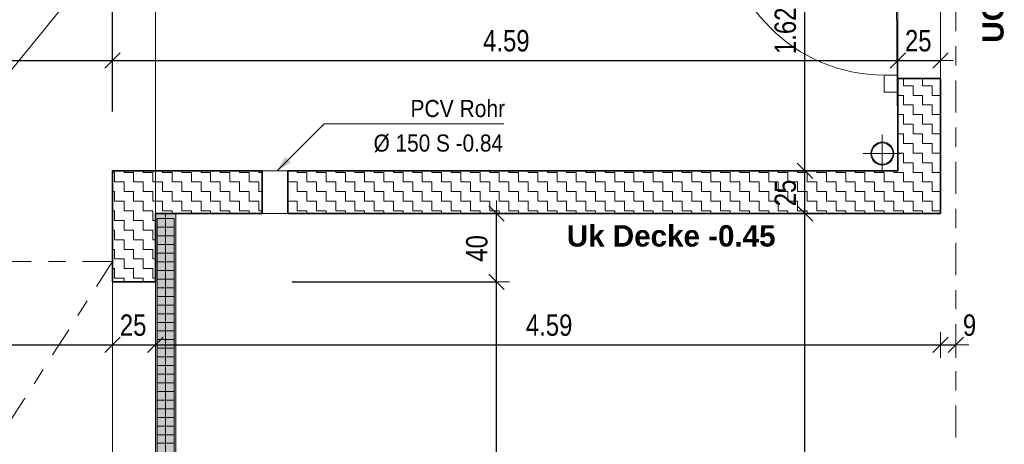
# Model space of a CAD drawing. Header units: metres. Extents: x -75 to 65, y -68 to 92.
# Tile 14 of 32: x 17.56 to 23.31, y 2.85 to 5.34. Entities that reach past the tile are written whole.
import ezdxf

# ---------------------------------------------------------------- set-up
doc = ezdxf.new("R2010")
doc.units = ezdxf.units.M
doc.header["$PDMODE"] = 65
doc.linetypes.add('AUSGEZOGEN', pattern=[0])
doc.linetypes.add('STRICHLINIE_S4', pattern=[0.275, 0.175, -0.05, 0, -0.05])
for name, color, linetype in [('XR$1$010 Aussenwände', 7, 'AUSGEZOGEN'), ('XR$1$010 Aussenwände Bauteilschraffuren', 7, 'AUSGEZOGEN'), ('XR$1$010 Fenster', 7, 'AUSGEZOGEN'), ('XR$1$010 Türen', 7, 'AUSGEZOGEN'), ('XR$1$015 Innenwände', 7, 'AUSGEZOGEN'), ('XR$1$035 Decken', 7, 'AUSGEZOGEN'), ('XR$1$060 Möbel Einbau', 7, 'AUSGEZOGEN'), ('XR$1$080 Raumdefinitionen Kontur', 7, 'AUSGEZOGEN'), ('XR$1$255 Plangrafiken', 7, 'AUSGEZOGEN'), ('XR$2$160 Beschriftungen 50', 7, 'AUSGEZOGEN')]:
    doc.layers.add(name, color=color, linetype=linetype)
doc.layers.add('XR$1$STANDARD_1', color=7, linetype='AUSGEZOGEN', lineweight=25)
doc.layers.add('XR$2$STANDARD_1', color=7, linetype='AUSGEZOGEN', lineweight=25)
doc.styles.add('ARIAL', font='ARIAL.TTF')
doc.dimstyles.new('DIMSTYLE_3', dxfattribs={"dimtxt": 0.125, "dimasz": 0.15, "dimexe": 0, "dimexo": 0, "dimgap": 0.0625, "dimtad": 2, "dimrnd": 0.005, "dimzin": 4, "dimdsep": 46, "dimtxsty": 'ARIAL', "dimblk1": 'ALL_ML_STRICH', "dimblk2": 'ALL_ML_STRICH', "dimsah": 1, "dimcen": 0, "dimclrd": 7, "dimclre": 7, "dimclrt": 7, "dimadec": 0, "dimazin": 0, "dimtfac": 1, "dimtdec": 0, "dimtix": 1, "dimtmove": 2, "dimatfit": 3, "dimfxl": 0, "dimtzin": 0, "dimlwd": 0, "dimlwe": 18, "dimarcsym": 0})
doc.dimstyles.new('DIMSTYLE_6', dxfattribs={"dimtxt": 0.125, "dimasz": 0.15, "dimexe": 0, "dimexo": 0, "dimgap": 0.0625, "dimtad": 2, "dimdec": 1, "dimlfac": 100, "dimrnd": 0.5, "dimzin": 4, "dimdsep": 46, "dimtxsty": 'ARIAL', "dimblk1": 'ALL_ML_STRICH', "dimblk2": 'ALL_ML_STRICH', "dimsah": 1, "dimcen": 0, "dimclrd": 7, "dimclre": 7, "dimclrt": 7, "dimadec": 0, "dimazin": 0, "dimtfac": 1, "dimtdec": 0, "dimtix": 1, "dimtmove": 2, "dimatfit": 3, "dimfxl": 0, "dimtzin": 0, "dimlwd": 0, "dimlwe": 18, "dimarcsym": 0})
doc.dimstyles.new('DIMSTYLE_7', dxfattribs={"dimtxt": 0.125, "dimasz": 0.15, "dimexe": 0, "dimexo": 0, "dimgap": 0.0625, "dimtad": 2, "dimdec": 1, "dimlfac": 100, "dimrnd": 0.5, "dimzin": 4, "dimdsep": 46, "dimtxsty": 'ARIAL', "dimblk1": 'ALL_ML_STRICH', "dimblk2": 'ALL_ML_STRICH', "dimsah": 1, "dimcen": 0, "dimclrd": 7, "dimclre": 7, "dimclrt": 7, "dimadec": 0, "dimazin": 0, "dimtfac": 1, "dimtdec": 0, "dimtix": 1, "dimtmove": 2, "dimatfit": 3, "dimfxl": 0, "dimtvp": 1.2, "dimtzin": 0, "dimlwd": 0, "dimlwe": 18, "dimarcsym": 0})
pattern_1 = [(0, (0.1125, 0.1125), (0.05625, 0.05625), [0.05625, -0.05625]), (90, (0.1125, 0.1125), (-0.05625, 0.05625), [0.05625, -0.05625])]

# ---------------------------------------------------------------- blocks, each defined once
blk = doc.blocks.new('ALL_ML_STRICH')
at = {"color": 0, "linetype": 'ByBlock', "lineweight": -2}
for p, q in [((0, -0.5), (0, 0.5)), ((-1, 0), (0.5, 0)), ((-0.3, -0.3), (0.3, 0.3))]:
    blk.add_line(p, q, dxfattribs=at)
blk = doc.blocks.new('*D120')
at = {"layer": 'DEFPOINTS', "color": 7, "linetype": 'AUSGEZOGEN', "lineweight": 18, "transparency": 33554687}
for p in [(9.8518, 4.0962), (9.8518, 3.4356), (18.1018, 3.2482)]:
    blk.add_point(p, dxfattribs=at)
at = {"layer": 'XR$2$STANDARD_1', "color": 7, "linetype": 'AUSGEZOGEN', "lineweight": -2, "transparency": 33554687}
for p, q in [((9.8518, 5.2735), (9.8518, 3.4356)), ((9.8518, 3.4356), (18.1018, 3.4356)), ((18.1018, 3.4356), (18.1018, 3.4356))]:
    blk.add_line(p, q, dxfattribs=at)
at = {"layer": 'XR$2$STANDARD_1', "color": 7, "linetype": 'AUSGEZOGEN', "lineweight": 18, "transparency": 33554687, "xscale": 0.15, "yscale": 0.15, "zscale": 0.15, "rotation": 180}
blk.add_blockref('ALL_ML_STRICH', (9.8518, 3.4356), dxfattribs=at)
at = {"layer": 'XR$2$STANDARD_1', "color": 7, "linetype": 'AUSGEZOGEN', "lineweight": 18, "transparency": 33554687, "xscale": 0.15, "yscale": 0.15, "zscale": 0.15}
blk.add_blockref('ALL_ML_STRICH', (18.1018, 3.4356), dxfattribs=at)
at = {"layer": 'XR$2$STANDARD_1', "color": 7, "linetype": 'AUSGEZOGEN', "lineweight": 18, "transparency": 33554687, "insert": (13.9836, 3.5502), "char_height": 0.125, "width": 0.4, "attachment_point": 5, "style": 'ARIAL'}
blk.add_mtext('\\W0.80;\\A1;{\\A1;{8.25\\H0.082500;\\S^ ;}}', dxfattribs=at)
blk = doc.blocks.new('*D121')
at = {"layer": 'DEFPOINTS', "color": 7, "linetype": 'AUSGEZOGEN', "lineweight": 18, "transparency": 33554687}
for p in [(18.1018, 3.4356), (18.3518, 3.4006), (18.1018, 3.2482)]:
    blk.add_point(p, dxfattribs=at)
at = {"layer": 'XR$2$STANDARD_1', "color": 7, "linetype": 'AUSGEZOGEN', "lineweight": -2, "transparency": 33554687}
for p, q in [((18.1018, 3.4356), (18.1018, 3.4356)), ((18.1018, 3.4356), (18.3518, 3.4356)), ((18.3518, 3.4356), (18.3518, 3.4356))]:
    blk.add_line(p, q, dxfattribs=at)
at = {"layer": 'XR$2$STANDARD_1', "color": 7, "linetype": 'AUSGEZOGEN', "lineweight": 18, "transparency": 33554687, "xscale": 0.15, "yscale": 0.15, "zscale": 0.15, "rotation": 180}
blk.add_blockref('ALL_ML_STRICH', (18.1018, 3.4356), dxfattribs=at)
at = {"layer": 'XR$2$STANDARD_1', "color": 7, "linetype": 'AUSGEZOGEN', "lineweight": 18, "transparency": 33554687, "xscale": 0.15, "yscale": 0.15, "zscale": 0.15}
blk.add_blockref('ALL_ML_STRICH', (18.3518, 3.4356), dxfattribs=at)
at = {"layer": 'XR$2$STANDARD_1', "color": 7, "linetype": 'AUSGEZOGEN', "lineweight": 18, "transparency": 33554687, "insert": (18.2219, 3.5502), "char_height": 0.125, "width": 0.4, "attachment_point": 5, "style": 'ARIAL'}
blk.add_mtext('\\W0.80;\\A1;{\\A1;{25\\H0.082500;\\S^ ;}}', dxfattribs=at)
blk = doc.blocks.new('*D122')
at = {"layer": 'DEFPOINTS', "color": 7, "linetype": 'AUSGEZOGEN', "lineweight": 18, "transparency": 33554687}
for p in [(18.3518, 3.4356), (18.3518, 3.4006), (22.9418, 3.4356)]:
    blk.add_point(p, dxfattribs=at)
at = {"layer": 'XR$2$STANDARD_1', "color": 7, "linetype": 'AUSGEZOGEN', "lineweight": -2, "transparency": 33554687}
for p, q in [((18.3518, 3.4356), (18.3518, 3.4356)), ((18.3518, 3.4356), (22.9418, 3.4356)), ((22.9418, 3.4356), (22.9418, 3.4356))]:
    blk.add_line(p, q, dxfattribs=at)
at = {"layer": 'XR$2$STANDARD_1', "color": 7, "linetype": 'AUSGEZOGEN', "lineweight": 18, "transparency": 33554687, "xscale": 0.15, "yscale": 0.15, "zscale": 0.15, "rotation": 180}
blk.add_blockref('ALL_ML_STRICH', (18.3518, 3.4356), dxfattribs=at)
at = {"layer": 'XR$2$STANDARD_1', "color": 7, "linetype": 'AUSGEZOGEN', "lineweight": 18, "transparency": 33554687, "xscale": 0.15, "yscale": 0.15, "zscale": 0.15}
blk.add_blockref('ALL_ML_STRICH', (22.9418, 3.4356), dxfattribs=at)
at = {"layer": 'XR$2$STANDARD_1', "color": 7, "linetype": 'AUSGEZOGEN', "lineweight": 18, "transparency": 33554687, "insert": (20.6539, 3.5502), "char_height": 0.125, "width": 0.4, "attachment_point": 5, "style": 'ARIAL'}
blk.add_mtext('\\W0.80;\\A1;{\\A1;{4.59\\H0.082500;\\S^ ;}}', dxfattribs=at)
blk = doc.blocks.new('*D123')
at = {"layer": 'DEFPOINTS', "color": 7, "linetype": 'AUSGEZOGEN', "lineweight": 18, "transparency": 33554687}
for p in [(23.0318, 3.4706), (22.9418, 3.4356), (22.9418, 3.4356)]:
    blk.add_point(p, dxfattribs=at)
at = {"layer": 'XR$2$STANDARD_1', "color": 7, "linetype": 'AUSGEZOGEN', "lineweight": -2, "transparency": 33554687}
for p, q in [((22.9418, 3.4356), (22.9418, 3.4356)), ((22.9418, 3.4356), (23.0318, 3.4356)), ((23.0318, 3.4356), (23.0318, 3.4356))]:
    blk.add_line(p, q, dxfattribs=at)
at = {"layer": 'XR$2$STANDARD_1', "color": 7, "linetype": 'AUSGEZOGEN', "lineweight": 18, "transparency": 33554687, "xscale": 0.15, "yscale": 0.15, "zscale": 0.15, "rotation": 180}
blk.add_blockref('ALL_ML_STRICH', (22.9418, 3.4356), dxfattribs=at)
at = {"layer": 'XR$2$STANDARD_1', "color": 7, "linetype": 'AUSGEZOGEN', "lineweight": 18, "transparency": 33554687, "xscale": 0.15, "yscale": 0.15, "zscale": 0.15}
blk.add_blockref('ALL_ML_STRICH', (23.0318, 3.4356), dxfattribs=at)
at = {"layer": 'XR$2$STANDARD_1', "color": 7, "linetype": 'AUSGEZOGEN', "lineweight": 18, "transparency": 33554687, "insert": (23.1118, 3.5502), "char_height": 0.125, "width": 0.3, "attachment_point": 5, "style": 'ARIAL'}
blk.add_mtext('\\W0.80;\\A1;{\\A1;{9\\H0.082500;\\S^ ;}}', dxfattribs=at)
blk = doc.blocks.new('COMPLEXOBJECT_32')
at = {"layer": 'XR$2$160 Beschriftungen 50', "linetype": 'AUSGEZOGEN', "lineweight": 13, "true_color": 0x000000, "transparency": 33554687}
blk.add_hatch(color=18, dxfattribs=at).paths.add_polyline_path([(19.1106, 4.5352), (19.1451, 4.5006), (19.0632, 4.4535)], flags=16)
at = {"layer": 'XR$2$160 Beschriftungen 50', "color": 7, "linetype": 'AUSGEZOGEN', "lineweight": 13, "transparency": 33554687}
blk.add_line((19.0632, 4.4535), (19.1278, 4.5179), dxfattribs=at)
blk = doc.blocks.new('*D139')
at = {"layer": 'DEFPOINTS', "color": 7, "linetype": 'AUSGEZOGEN', "lineweight": 18, "transparency": 33554687}
for p in [(15.0518, 5.2735), (18.1018, 5.1329), (15.0518, 5.0979)]:
    blk.add_point(p, dxfattribs=at)
at = {"layer": 'XR$2$STANDARD_1', "color": 7, "linetype": 'AUSGEZOGEN', "lineweight": -2, "transparency": 33554687}
for p, q in [((15.0518, 5.2735), (15.0518, 5.0979)), ((15.0518, 5.0979), (18.1018, 5.0979)), ((18.1018, 4.9835), (18.1018, 5.0979))]:
    blk.add_line(p, q, dxfattribs=at)
at = {"layer": 'XR$2$STANDARD_1', "color": 7, "linetype": 'AUSGEZOGEN', "lineweight": 18, "transparency": 33554687, "xscale": 0.15, "yscale": 0.15, "zscale": 0.15, "rotation": 180}
blk.add_blockref('ALL_ML_STRICH', (15.0518, 5.0979), dxfattribs=at)
at = {"layer": 'XR$2$STANDARD_1', "color": 7, "linetype": 'AUSGEZOGEN', "lineweight": 18, "transparency": 33554687, "xscale": 0.15, "yscale": 0.15, "zscale": 0.15}
blk.add_blockref('ALL_ML_STRICH', (18.1018, 5.0979), dxfattribs=at)
at = {"layer": 'XR$2$STANDARD_1', "color": 7, "linetype": 'AUSGEZOGEN', "lineweight": 18, "transparency": 33554687, "insert": (16.5836, 5.2126), "char_height": 0.125, "width": 0.4, "attachment_point": 5, "style": 'ARIAL'}
blk.add_mtext('\\W0.80;\\A1;{\\A1;{3.05\\H0.082500;\\S^ ;}}', dxfattribs=at)
blk = doc.blocks.new('*D140')
at = {"layer": 'DEFPOINTS', "color": 7, "linetype": 'AUSGEZOGEN', "lineweight": 18, "transparency": 33554687}
for p in [(18.1018, 5.1329), (18.1018, 5.0979), (22.6918, 5.0979)]:
    blk.add_point(p, dxfattribs=at)
at = {"layer": 'XR$2$STANDARD_1', "color": 7, "linetype": 'AUSGEZOGEN', "lineweight": -2, "transparency": 33554687}
for p, q in [((18.1018, 4.9835), (18.1018, 5.0979)), ((18.1018, 5.0979), (22.6918, 5.0979)), ((22.6918, 5.0979), (22.6918, 5.0979))]:
    blk.add_line(p, q, dxfattribs=at)
at = {"layer": 'XR$2$STANDARD_1', "color": 7, "linetype": 'AUSGEZOGEN', "lineweight": 18, "transparency": 33554687, "xscale": 0.15, "yscale": 0.15, "zscale": 0.15, "rotation": 180}
blk.add_blockref('ALL_ML_STRICH', (18.1018, 5.0979), dxfattribs=at)
at = {"layer": 'XR$2$STANDARD_1', "color": 7, "linetype": 'AUSGEZOGEN', "lineweight": 18, "transparency": 33554687, "xscale": 0.15, "yscale": 0.15, "zscale": 0.15}
blk.add_blockref('ALL_ML_STRICH', (22.6918, 5.0979), dxfattribs=at)
at = {"layer": 'XR$2$STANDARD_1', "color": 7, "linetype": 'AUSGEZOGEN', "lineweight": 18, "transparency": 33554687, "insert": (20.4039, 5.2125), "char_height": 0.125, "width": 0.4, "attachment_point": 5, "style": 'ARIAL'}
blk.add_mtext('\\W0.80;\\A1;{\\A1;{4.59\\H0.082500;\\S^ ;}}', dxfattribs=at)
blk = doc.blocks.new('*D141')
at = {"layer": 'DEFPOINTS', "color": 7, "linetype": 'AUSGEZOGEN', "lineweight": 18, "transparency": 33554687}
for p in [(22.9418, 5.1691), (22.6918, 5.0979), (22.6918, 5.0979)]:
    blk.add_point(p, dxfattribs=at)
at = {"layer": 'XR$2$STANDARD_1', "color": 7, "linetype": 'AUSGEZOGEN', "lineweight": -2, "transparency": 33554687}
for p, q in [((22.6918, 5.0979), (22.6918, 5.0979)), ((22.6918, 5.0979), (22.9418, 5.0979)), ((22.9418, 5.0979), (22.9418, 5.0979))]:
    blk.add_line(p, q, dxfattribs=at)
at = {"layer": 'XR$2$STANDARD_1', "color": 7, "linetype": 'AUSGEZOGEN', "lineweight": 18, "transparency": 33554687, "xscale": 0.15, "yscale": 0.15, "zscale": 0.15, "rotation": 180}
blk.add_blockref('ALL_ML_STRICH', (22.6918, 5.0979), dxfattribs=at)
at = {"layer": 'XR$2$STANDARD_1', "color": 7, "linetype": 'AUSGEZOGEN', "lineweight": 18, "transparency": 33554687, "xscale": 0.15, "yscale": 0.15, "zscale": 0.15}
blk.add_blockref('ALL_ML_STRICH', (22.9418, 5.0979), dxfattribs=at)
at = {"layer": 'XR$2$STANDARD_1', "color": 7, "linetype": 'AUSGEZOGEN', "lineweight": 18, "transparency": 33554687, "insert": (22.8119, 5.2125), "char_height": 0.125, "width": 0.4, "attachment_point": 5, "style": 'ARIAL'}
blk.add_mtext('\\W0.80;\\A1;{\\A1;{25\\H0.082500;\\S^ ;}}', dxfattribs=at)
blk = doc.blocks.new('*D142')
at = {"layer": 'DEFPOINTS', "color": 7, "linetype": 'AUSGEZOGEN', "lineweight": 18, "transparency": 33554687}
for p in [(18.1018, 5.5479), (18.3518, 5.4904), (18.1018, 5.2535)]:
    blk.add_point(p, dxfattribs=at)
at = {"layer": 'XR$2$STANDARD_1', "color": 7, "linetype": 'AUSGEZOGEN', "lineweight": -2, "transparency": 33554687}
for p, q in [((18.1018, 4.8002), (18.1018, 5.5479)), ((18.1018, 5.5479), (18.3518, 5.5479)), ((18.3518, 5.5479), (18.3518, 5.5479))]:
    blk.add_line(p, q, dxfattribs=at)
at = {"layer": 'XR$2$STANDARD_1', "color": 7, "linetype": 'AUSGEZOGEN', "lineweight": 18, "transparency": 33554687, "xscale": 0.15, "yscale": 0.15, "zscale": 0.15, "rotation": 180}
blk.add_blockref('ALL_ML_STRICH', (18.1018, 5.5479), dxfattribs=at)
at = {"layer": 'XR$2$STANDARD_1', "color": 7, "linetype": 'AUSGEZOGEN', "lineweight": 18, "transparency": 33554687, "xscale": 0.15, "yscale": 0.15, "zscale": 0.15}
blk.add_blockref('ALL_ML_STRICH', (18.3518, 5.5479), dxfattribs=at)
at = {"layer": 'XR$2$STANDARD_1', "color": 7, "linetype": 'AUSGEZOGEN', "lineweight": 18, "transparency": 33554687, "insert": (18.2219, 5.6625), "char_height": 0.125, "width": 0.4, "attachment_point": 5, "style": 'ARIAL'}
blk.add_mtext('\\W0.80;\\A1;{\\A1;{25\\H0.082500;\\S^ ;}}', dxfattribs=at)
blk = doc.blocks.new('*D148')
at = {"layer": 'DEFPOINTS', "color": 7, "linetype": 'AUSGEZOGEN', "lineweight": 18, "transparency": 33554687}
for p in [(22.1146, 4.2035), (22.1496, -1.2951), (22.2952, -1.2951)]:
    blk.add_point(p, dxfattribs=at)
at = {"layer": 'XR$2$STANDARD_1', "color": 7, "linetype": 'AUSGEZOGEN', "lineweight": -2, "transparency": 33554687}
for p, q in [((22.1496, 4.2035), (22.1496, 4.2035)), ((22.1496, -1.2951), (22.1496, 4.2035)), ((22.1496, -1.2951), (22.1496, -1.2951))]:
    blk.add_line(p, q, dxfattribs=at)
at = {"layer": 'XR$2$STANDARD_1', "color": 7, "linetype": 'AUSGEZOGEN', "lineweight": 18, "transparency": 33554687, "xscale": 0.15, "yscale": 0.15, "zscale": 0.15}
for p, rotation in [((22.1496, 4.2035), 90), ((22.1496, -1.2951), 270)]:
    blk.add_blockref('ALL_ML_STRICH', p, dxfattribs=dict(at, rotation=rotation))
at = {"layer": 'XR$2$STANDARD_1', "color": 7, "linetype": 'AUSGEZOGEN', "lineweight": 18, "transparency": 33554687, "insert": (22.035, 1.4616), "char_height": 0.125, "width": 0.4, "attachment_point": 5, "rotation": 90, "style": 'ARIAL'}
blk.add_mtext('\\W0.80;\\A1;{\\A1;{5.50\\H0.082500;\\S^ ;}}', dxfattribs=at)
blk = doc.blocks.new('*D149')
at = {"layer": 'DEFPOINTS', "color": 7, "linetype": 'AUSGEZOGEN', "lineweight": 18, "transparency": 33554687}
for p in [(22.0807, 4.4535), (22.1146, 4.2035), (22.1496, 4.2035)]:
    blk.add_point(p, dxfattribs=at)
at = {"layer": 'XR$2$STANDARD_1', "color": 7, "linetype": 'AUSGEZOGEN', "lineweight": -2, "transparency": 33554687}
for p, q in [((22.1496, 4.4535), (22.1496, 4.4535)), ((22.1496, 4.2035), (22.1496, 4.4535)), ((22.1496, 4.2035), (22.1496, 4.2035))]:
    blk.add_line(p, q, dxfattribs=at)
at = {"layer": 'XR$2$STANDARD_1', "color": 7, "linetype": 'AUSGEZOGEN', "lineweight": 18, "transparency": 33554687, "xscale": 0.15, "yscale": 0.15, "zscale": 0.15}
for p, rotation in [((22.1496, 4.4535), 90), ((22.1496, 4.2035), 270)]:
    blk.add_blockref('ALL_ML_STRICH', p, dxfattribs=dict(at, rotation=rotation))
at = {"layer": 'XR$2$STANDARD_1', "color": 7, "linetype": 'AUSGEZOGEN', "lineweight": 18, "transparency": 33554687, "insert": (22.035, 4.3236), "char_height": 0.125, "width": 0.4, "attachment_point": 5, "rotation": 90, "style": 'ARIAL'}
blk.add_mtext('\\W0.80;\\A1;{\\A1;{25\\H0.082500;\\S^ ;}}', dxfattribs=at)
blk = doc.blocks.new('*D150')
at = {"layer": 'DEFPOINTS', "color": 7, "linetype": 'AUSGEZOGEN', "lineweight": 18, "transparency": 33554687}
for p in [(22.1496, 6.0735), (22.0807, 4.4535), (22.1496, 4.4535)]:
    blk.add_point(p, dxfattribs=at)
at = {"layer": 'XR$2$STANDARD_1', "color": 7, "linetype": 'AUSGEZOGEN', "lineweight": -2, "transparency": 33554687}
for p, q in [((22.1496, 6.0735), (22.1496, 6.0735)), ((22.1496, 4.4535), (22.1496, 6.0735)), ((22.1496, 4.4535), (22.1496, 4.4535))]:
    blk.add_line(p, q, dxfattribs=at)
at = {"layer": 'XR$2$STANDARD_1', "color": 7, "linetype": 'AUSGEZOGEN', "lineweight": 18, "transparency": 33554687, "xscale": 0.15, "yscale": 0.15, "zscale": 0.15}
for p, rotation in [((22.1496, 6.0735), 90), ((22.1496, 4.4535), 270)]:
    blk.add_blockref('ALL_ML_STRICH', p, dxfattribs=dict(at, rotation=rotation))
at = {"layer": 'XR$2$STANDARD_1', "color": 7, "linetype": 'AUSGEZOGEN', "lineweight": 18, "transparency": 33554687, "insert": (22.035, 5.2712), "char_height": 0.125, "width": 0.4, "attachment_point": 5, "rotation": 90, "style": 'ARIAL'}
blk.add_mtext('\\W0.80;\\A1;{\\A1;{1.62\\H0.082500;\\S^ ;}}', dxfattribs=at)
blk = doc.blocks.new('*D155')
at = {"layer": 'DEFPOINTS', "color": 7, "linetype": 'AUSGEZOGEN', "lineweight": 18, "transparency": 33554687}
for p in [(20.3115, 3.8035), (20.1508, 0.6035), (20.3465, 0.6035)]:
    blk.add_point(p, dxfattribs=at)
at = {"layer": 'XR$2$STANDARD_1', "color": 7, "linetype": 'AUSGEZOGEN', "lineweight": -2, "transparency": 33554687}
for p, q in [((19.1518, 3.8035), (20.3465, 3.8035)), ((20.3465, 0.6035), (20.3465, 3.8035)), ((19.1518, 0.6035), (20.3465, 0.6035))]:
    blk.add_line(p, q, dxfattribs=at)
at = {"layer": 'XR$2$STANDARD_1', "color": 7, "linetype": 'AUSGEZOGEN', "lineweight": 18, "transparency": 33554687, "xscale": 0.15, "yscale": 0.15, "zscale": 0.15}
for p, rotation in [((20.3465, 3.8035), 90), ((20.3465, 0.6035), 270)]:
    blk.add_blockref('ALL_ML_STRICH', p, dxfattribs=dict(at, rotation=rotation))
at = {"layer": 'XR$2$STANDARD_1', "color": 7, "linetype": 'AUSGEZOGEN', "lineweight": 18, "transparency": 33554687, "insert": (20.2318, 2.2109), "char_height": 0.125, "width": 0.4, "attachment_point": 5, "rotation": 90, "style": 'ARIAL'}
blk.add_mtext('\\W0.80;\\A1;{\\A1;{3.20\\H0.082500;\\S^ ;}}', dxfattribs=at)
blk = doc.blocks.new('*D156')
at = {"layer": 'DEFPOINTS', "color": 7, "linetype": 'AUSGEZOGEN', "lineweight": 18, "transparency": 33554687}
for p in [(20.4617, 4.2035), (20.3115, 3.8035), (20.3465, 3.8035)]:
    blk.add_point(p, dxfattribs=at)
at = {"layer": 'XR$2$STANDARD_1', "color": 7, "linetype": 'AUSGEZOGEN', "lineweight": -2, "transparency": 33554687}
for p, q in [((20.3465, 4.2035), (20.3465, 4.2035)), ((20.3465, 3.8035), (20.3465, 4.2035)), ((19.1518, 3.8035), (20.3465, 3.8035))]:
    blk.add_line(p, q, dxfattribs=at)
at = {"layer": 'XR$2$STANDARD_1', "color": 7, "linetype": 'AUSGEZOGEN', "lineweight": 18, "transparency": 33554687, "xscale": 0.15, "yscale": 0.15, "zscale": 0.15}
for p, rotation in [((20.3465, 4.2035), 90), ((20.3465, 3.8035), 270)]:
    blk.add_blockref('ALL_ML_STRICH', p, dxfattribs=dict(at, rotation=rotation))
at = {"layer": 'XR$2$STANDARD_1', "color": 7, "linetype": 'AUSGEZOGEN', "lineweight": 18, "transparency": 33554687, "insert": (20.2319, 3.9992), "char_height": 0.125, "width": 0.4, "attachment_point": 5, "rotation": 90, "style": 'ARIAL'}
blk.add_mtext('\\W0.80;\\A1;{\\A1;{40\\H0.082500;\\S^ ;}}', dxfattribs=at)

msp = doc.modelspace()

# ---------------------------------------------------------------- hatches: boundary and pattern name
at = {"layer": 'XR$1$010 Aussenwände Bauteilschraffuren', "linetype": 'AUSGEZOGEN', "lineweight": 13, "transparency": 33554687}
h = msp.add_hatch(dxfattribs=at)
h.set_pattern_fill('MUSTER', scale=0.05625, style=0, pattern_type=2)
h.set_pattern_definition(pattern_1)
h.paths.add_polyline_path([(22.6918, 4.4535), (22.9418, 4.4535), (22.9418, 4.9928), (22.6918, 4.9928)], flags=0)
h = msp.add_hatch(dxfattribs=at)
h.set_pattern_fill('MUSTER', scale=0.05625, style=0, pattern_type=2)
h.set_pattern_definition(pattern_1)
h.paths.add_polyline_path([(18.3518, 4.2035), (18.1018, 4.4535), (18.1018, 4.2035)], flags=0)
h = msp.add_hatch(dxfattribs=at)
h.set_pattern_fill('MUSTER', scale=0.05625, style=0, pattern_type=2)
h.set_pattern_definition(pattern_1)
h.paths.add_polyline_path([(18.1018, 4.4535), (18.3518, 4.2035), (18.3518, 4.4535)], flags=0)
h = msp.add_hatch(dxfattribs=at)
h.set_pattern_fill('MUSTER', scale=0.05625, style=0, pattern_type=2)
h.set_pattern_definition(pattern_1)
h.paths.add_polyline_path([(18.3518, 4.4535), (18.3518, 4.2035), (18.9766, 4.2035), (18.9766, 4.4535)], flags=0)
h = msp.add_hatch(dxfattribs=at)
h.set_pattern_fill('MUSTER', scale=0.05625, style=0, pattern_type=2)
h.set_pattern_definition(pattern_1)
h.paths.add_polyline_path([(19.1266, 4.4535), (19.1266, 4.2035), (22.6918, 4.2035), (22.6918, 4.4535)], flags=0)
h = msp.add_hatch(dxfattribs=at)
h.set_pattern_fill('MUSTER', scale=0.05625, style=0, pattern_type=2)
h.set_pattern_definition(pattern_1)
h.paths.add_polyline_path([(22.6918, 4.2035), (22.9418, 4.2035), (22.6918, 4.4535)], flags=0)
h = msp.add_hatch(dxfattribs=at)
h.set_pattern_fill('MUSTER', scale=0.05625, style=0, pattern_type=2)
h.set_pattern_definition(pattern_1)
h.paths.add_polyline_path([(22.6918, 4.4535), (22.9418, 4.2035), (22.9418, 4.4535)], flags=0)
h = msp.add_hatch(dxfattribs=at)
h.set_pattern_fill('MUSTER', scale=0.05625, style=0, pattern_type=2)
h.set_pattern_definition(pattern_1)
h.paths.add_polyline_path([(18.3518, 4.2035), (18.1018, 4.2035), (18.1018, 3.8035), (18.3518, 3.8035)], flags=0)
at = {"layer": 'XR$1$060 Möbel Einbau', "linetype": 'AUSGEZOGEN', "lineweight": 13, "transparency": 33554687}
msp.add_hatch(color=7, dxfattribs=at).paths.add_polyline_path([(18.4718, 4.2035), (18.3518, 4.2035), (18.3518, -1.2951), (18.4718, -1.2951)])

# ---------------------------------------------------------------- linework, layer by layer
at = {"layer": 'XR$1$010 Aussenwände', "color": 7, "linetype": 'AUSGEZOGEN', "lineweight": 13, "transparency": 33554687}
msp.add_line((22.6918, 5.9728), (22.6918, 4.9928), dxfattribs=at)
at = {"layer": 'XR$1$010 Aussenwände', "color": 7, "linetype": 'AUSGEZOGEN', "lineweight": 35, "transparency": 33554687}
for p, q in [((22.9418, 4.9928), (22.6918, 4.9928)), ((22.6918, 4.9928), (22.6918, 4.9128)), ((22.6918, 4.9928), (22.6918, 4.4535)), ((22.9418, 4.4535), (22.9418, 4.9928)), ((18.1018, 4.4535), (18.1018, 4.2035)), ((18.9766, 4.4535), (18.1018, 4.4535)), ((18.9766, 4.2035), (18.9766, 4.4535)), ((19.1266, 4.2035), (19.1266, 4.4535)), ((22.6918, 4.4535), (19.1266, 4.4535)), ((22.9418, 4.2035), (22.9418, 4.4535)), ((18.1018, 4.2035), (18.1018, 3.8035)), ((18.3518, 4.2035), (18.9766, 4.2035)), ((18.3518, 3.8035), (18.3518, 4.2035)), ((19.1266, 4.2035), (22.9418, 4.2035)), ((18.3518, 3.8035), (18.1018, 3.8035))]:
    msp.add_line(p, q, dxfattribs=at)
at = {"layer": 'XR$1$010 Fenster', "color": 7, "linetype": 'AUSGEZOGEN', "lineweight": 18, "transparency": 33554687}
for p, q in [((15.2718, 2.3042), (18.3518, 6.0735)), ((18.9766, 4.4535), (19.1266, 4.4535)), ((18.9766, 4.2035), (18.9766, 4.4535)), ((19.1266, 4.2035), (19.1266, 4.4535)), ((18.9766, 4.2035), (19.1266, 4.2035))]:
    msp.add_line(p, q, dxfattribs=at)
at = {"layer": 'XR$1$010 Türen', "color": 7, "linetype": 'AUSGEZOGEN', "lineweight": 18, "transparency": 33554687}
for p, q in [((22.9418, 4.9928), (22.9418, 5.9728)), ((22.6918, 5.0128), (22.6118, 5.0128)), ((22.6118, 5.0128), (22.6118, 4.9128)), ((22.6918, 4.9128), (22.6918, 5.0128)), ((22.6918, 4.9928), (22.6918, 4.9128)), ((22.6918, 4.9928), (22.6918, 4.9128)), ((22.9418, 4.9928), (22.6918, 4.9928)), ((22.6118, 4.9128), (22.6918, 4.9128)), ((18.1018, 3.9235), (18.1018, 0.4835)), ((18.1018, 3.8035), (18.1018, 0.6035)), ((18.3518, 3.8035), (18.1018, 3.8035)), ((18.3518, 3.8035), (18.3518, 0.6035))]:
    msp.add_line(p, q, dxfattribs=at)
at = {"layer": 'XR$1$010 Türen', "color": 7, "linetype": 'STRICHLINIE_S4', "lineweight": 18, "transparency": 33554687}
for q in [(15.8947, 3.9235), (15.8947, 0.4835)]:
    msp.add_line((18.1018, 3.9235), q, dxfattribs=at)
at = {"layer": 'XR$1$010 Türen', "color": 7, "linetype": 'AUSGEZOGEN', "lineweight": 18, "transparency": 33554687}
msp.add_arc((22.6118, 5.9528), 0.94, 180, 270, dxfattribs=at)
at = {"layer": 'XR$1$015 Innenwände', "color": 7, "linetype": 'STRICHLINIE_S4', "lineweight": 13, "transparency": 33554687}
msp.add_line((23.0318, 11.1435), (23.0318, -4.0565), dxfattribs=at)
at = {"layer": 'XR$1$035 Decken', "color": 7, "linetype": 'AUSGEZOGEN', "lineweight": 18, "transparency": 33554687}
for p, q in [((22.9418, 4.2035), (22.9418, 11.0535)), ((18.3518, 4.2035), (22.9418, 4.2035)), ((18.3518, -1.2951), (18.3518, 4.2035))]:
    msp.add_line(p, q, dxfattribs=at)
at = {"layer": 'XR$1$060 Möbel Einbau', "color": 14, "linetype": 'AUSGEZOGEN', "lineweight": 13, "transparency": 33554687}
for p, q in [((22.6018, 4.5535), (22.6018, 4.666)), ((22.6018, 4.5535), (22.4893, 4.5535)), ((22.6018, 4.5535), (22.6018, 4.441)), ((22.6018, 4.5535), (22.7143, 4.5535)), ((18.4718, 4.2035), (18.3518, 4.2035)), ((18.3518, 4.2035), (18.3518, -1.2951)), ((18.4118, 4.2035), (18.4118, -1.2951)), ((18.4718, 4.2035), (18.4718, -1.2951)), ((18.4618, 4.1735), (18.3618, 4.1735)), ((18.4618, 4.1735), (18.3618, 4.1735)), ((18.3618, 4.1735), (18.3618, -1.2651)), ((18.4618, 4.1735), (18.4618, -1.2651)), ((18.4618, 4.123), (18.3618, 4.123)), ((18.4618, 4.0725), (18.3618, 4.0725)), ((18.4618, 4.022), (18.3618, 4.022)), ((18.4618, 3.9715), (18.3618, 3.9715)), ((18.4618, 3.9209), (18.3618, 3.9209)), ((18.4618, 3.8704), (18.3618, 3.8704)), ((18.4618, 3.8199), (18.3618, 3.8199)), ((18.4618, 3.7694), (18.3618, 3.7694)), ((18.4618, 3.7189), (18.3618, 3.7189)), ((18.4618, 3.6684), (18.3618, 3.6684)), ((18.4618, 3.6179), (18.3618, 3.6179)), ((18.4618, 3.5673), (18.3618, 3.5673)), ((18.4618, 3.5168), (18.3618, 3.5168)), ((18.4618, 3.4663), (18.3618, 3.4663)), ((18.4618, 3.4158), (18.3618, 3.4158)), ((18.4618, 3.3653), (18.3618, 3.3653)), ((18.4618, 3.3148), (18.3618, 3.3148)), ((18.4618, 3.2643), (18.3618, 3.2643)), ((18.4618, 3.2138), (18.3618, 3.2138)), ((18.4618, 3.1632), (18.3618, 3.1632)), ((18.4618, 3.1127), (18.3618, 3.1127)), ((18.4618, 3.0622), (18.3618, 3.0622)), ((18.4618, 3.0117), (18.3618, 3.0117)), ((18.4618, 2.9612), (18.3618, 2.9612)), ((18.4618, 2.9107), (18.3618, 2.9107)), ((18.4618, 2.8602), (18.3618, 2.8602))]:
    msp.add_line(p, q, dxfattribs=at)
for radius in [0.0675, 0.0625]:
    msp.add_circle((22.6018, 4.5535), radius, dxfattribs=at)
at = {"layer": 'XR$1$080 Raumdefinitionen Kontur', "color": 51, "linetype": 'AUSGEZOGEN', "lineweight": 13, "transparency": 33554687}
for p, q in [((22.6918, 4.4535), (22.6794, 6.0735)), ((18.1018, 4.4535), (22.6918, 4.4535)), ((18.1018, -1.5451), (18.1018, 4.4535))]:
    msp.add_line(p, q, dxfattribs=at)
at = {"layer": 'XR$1$255 Plangrafiken', "color": 1, "linetype": 'STRICHLINIE_S4', "lineweight": 18, "transparency": 33554687}
msp.add_line((23.0318, 11.156), (23.0318, -6.6579), dxfattribs=at)
at = {"layer": 'XR$1$STANDARD_1', "color": 7, "linetype": 'AUSGEZOGEN', "lineweight": 18, "transparency": 33554687}
msp.add_line((18.3518, 6.0735), (18.3518, 4.2035), dxfattribs=at)
at = {"layer": 'XR$2$160 Beschriftungen 50', "color": 7, "linetype": 'AUSGEZOGEN', "lineweight": 13, "transparency": 33554687}
for p, q in [((19.1278, 4.5179), (19.3386, 4.728)), ((19.3386, 4.728), (20.3895, 4.728))]:
    msp.add_line(p, q, dxfattribs=at)

# ---------------------------------------------------------------- block references
at = {"layer": 'XR$2$160 Beschriftungen 50', "color": 18, "linetype": 'AUSGEZOGEN', "lineweight": 13, "true_color": 0x000000, "transparency": 33554687}
msp.add_blockref('COMPLEXOBJECT_32', (0, 0), dxfattribs=at)

# ---------------------------------------------------------------- texts
at = {"layer": 'XR$2$160 Beschriftungen 50', "color": 7, "linetype": 'AUSGEZOGEN', "transparency": 33554687, "insert": (23.3127, 5.2012), "char_height": 0.125, "width": 0.52093, "attachment_point": 7, "rotation": 90, "style": 'ARIAL'}
msp.add_mtext('\\A1;{\\fArial|i0|b1;\\H0.125000;\\W1.000000;\\C7;UG03}\\P', dxfattribs=at)
at = {"layer": 'XR$2$160 Beschriftungen 50', "color": 7, "linetype": 'AUSGEZOGEN', "transparency": 33554687, "attachment_point": 7, "style": 'ARIAL'}
for s, insert, char_height, width in [('\\W0.88;PCV Rohr', (19.8433, 4.7655), 0.1, 0.599997), ('\\W0.87;Ø 150 S -0.84', (19.6278, 4.5614), 0.1, 0.810739), ('\\A1;{\\fArial|i0|b1;\\H0.125000;\\W0.990000;\\C7;Uk Decke -0.45}\\P', (20.7572, 4.0084), 0.125, 1.290878)]:
    msp.add_mtext(s, dxfattribs=dict(at, insert=insert, char_height=char_height, width=width))

# ---------------------------------------------------------------- dimensions: what is measured, and where the dimension line sits
at = {"layer": 'XR$2$STANDARD_1', "color": 7, "linetype": 'AUSGEZOGEN', "lineweight": 18, "transparency": 33554687}
for base, p1, p2, dimstyle, picture, middle in [((22.1496, 6.0735), (22.1496, 4.4535), (22.1496, 6.0735), 'DIMSTYLE_3', '*D150', (22.035, 5.2712)), ((22.1496, 4.4535), (22.1496, 4.2035), (22.1496, 4.4535), 'DIMSTYLE_7', '*D149', (22.035, 4.3236)), ((20.3465, 4.2035), (19.1518, 3.8035), (20.3465, 4.2035), 'DIMSTYLE_6', '*D156', (20.2319, 3.9992)), ((22.1496, 4.2035), (22.1496, -1.2951), (22.1496, 4.2035), 'DIMSTYLE_3', '*D148', (22.035, 1.4616)), ((20.3465, 3.8035), (19.1518, 0.6035), (19.1518, 3.8035), 'DIMSTYLE_3', '*D155', (20.2318, 2.2109))]:
    dim = msp.add_linear_dim(base=base, p1=p1, p2=p2, angle=90, dimstyle=dimstyle, override={"dimpost": '<>', "dimclrd": 7, "dimclre": 7, "dimclrt": 7, "dimlwd": 0, "dimlwe": 18}, dxfattribs=at)
    dim.commit()
    dim.dimension.update_dxf_attribs({"geometry": picture, "text_midpoint": middle, "dimtype": 160})
for base, p1, p2, dimstyle, picture, middle in [((18.3518, 5.5479), (18.1018, 4.8002), (18.3518, 5.5479), 'DIMSTYLE_7', '*D142', (18.2219, 5.6625)), ((18.1018, 3.4356), (9.8518, 5.2735), (18.1018, 3.4356), 'DIMSTYLE_3', '*D120', (13.9836, 3.5502)), ((18.1018, 5.0979), (15.0518, 5.2735), (18.1018, 4.9835), 'DIMSTYLE_3', '*D139', (16.5836, 5.2126)), ((22.6918, 5.0979), (18.1018, 4.9835), (22.6918, 5.0979), 'DIMSTYLE_3', '*D140', (20.4039, 5.2125)), ((22.9418, 5.0979), (22.6918, 5.0979), (22.9418, 5.0979), 'DIMSTYLE_7', '*D141', (22.8119, 5.2125)), ((18.3518, 3.4356), (18.1018, 3.4356), (18.3518, 3.4356), 'DIMSTYLE_7', '*D121', (18.2219, 3.5502)), ((22.9418, 3.4356), (18.3518, 3.4356), (22.9418, 3.4356), 'DIMSTYLE_3', '*D122', (20.6539, 3.5502)), ((23.0318, 3.4356), (22.9418, 3.4356), (23.0318, 3.4356), 'DIMSTYLE_7', '*D123', (23.1118, 3.5502))]:
    dim = msp.add_linear_dim(base=base, p1=p1, p2=p2, dimstyle=dimstyle, override={"dimpost": '<>', "dimclrd": 7, "dimclre": 7, "dimclrt": 7, "dimlwd": 0, "dimlwe": 18}, dxfattribs=at)
    dim.commit()
    dim.dimension.update_dxf_attribs({"geometry": picture, "text_midpoint": middle, "dimtype": 160})

doc.saveas('drawing.dxf')
